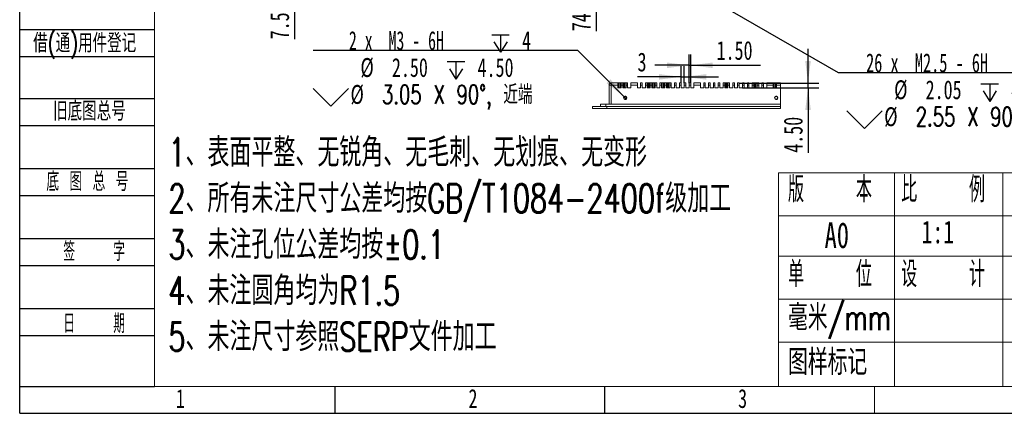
# Model space of a CAD drawing. Header units: millimetres. Extents: x 0 to 658, y -2 to 210.
# Tile 1 of 12: x 0 to 183, y 0 to 73. Entities that reach past the tile are written whole.
import ezdxf

# ---------------------------------------------------------------- set-up
doc = ezdxf.new("R2010")
doc.units = ezdxf.units.MM
doc.layers.add('图框', color=7, linetype='Continuous')
doc.styles.add('SLDTEXTSTYLE0', font='TXT', dxfattribs={"width": 0.7})
doc.styles.add('SLDTEXTSTYLE1', font='TXT', dxfattribs={"width": 0.7, "bigfont": 'bigfont'})
doc.styles.add('SLDTEXTSTYLE2', font='TXT', dxfattribs={"width": 0.614286, "bigfont": 'bigfont'})
doc.styles.add('SLDTEXTSTYLE3', font='TXT', dxfattribs={"width": 0.566667, "bigfont": 'bigfont'})
doc.styles.add('SLDTEXTSTYLE4', font='TXT', dxfattribs={"width": 0.633333})
doc.styles.add('SLDTEXTSTYLE5', font='TXT', dxfattribs={"width": 0.616667})
doc.dimstyles.new('SLDDIMSTYLE0', dxfattribs={"dimtxt": 3.5, "dimasz": 4.08, "dimexe": 0, "dimexo": 0.0625, "dimgap": 0.875, "dimtad": 2, "dimlfac": 5, "dimrnd": 1e-09, "dimzin": 12, "dimdsep": 46, "dimtxsty": 'SLDTEXTSTYLE0', "dimsah": 1, "dimcen": 0.09, "dimadec": 0, "dimazin": 3, "dimtfac": 1, "dimtofl": 0, "dimtmove": 0, "dimatfit": 3, "dimfxl": 0, "dimfrac": 2, "dimtolj": 1, "dimtzin": 12, "dimarcsym": 0})
doc.dimstyles.new('SLDDIMSTYLE1', dxfattribs={"dimtxt": 3.5, "dimasz": 4.08, "dimexe": 0, "dimexo": 0.0625, "dimgap": 0.875, "dimtad": 0, "dimtih": 1, "dimtoh": 1, "dimdec": 6, "dimlfac": 5, "dimrnd": 1e-09, "dimzin": 12, "dimdsep": 46, "dimtxsty": 'SLDTEXTSTYLE0', "dimblk1": 'NONE', "dimsah": 1, "dimcen": 0, "dimadec": 0, "dimazin": 3, "dimtfac": 1, "dimtmove": 0, "dimatfit": 3, "dimldrblk": 'NONE', "dimfxl": 0, "dimfrac": 2, "dimtolj": 1, "dimtzin": 12, "dimarcsym": 0})
doc.dimstyles.new('SLDDIMSTYLE2', dxfattribs={"dimtxt": 3.5, "dimasz": 4.08, "dimexe": 0, "dimexo": 0.0625, "dimgap": 0.875, "dimtad": 2, "dimlfac": 5, "dimrnd": 1e-09, "dimzin": 12, "dimdsep": 46, "dimtxsty": 'SLDTEXTSTYLE0', "dimsah": 1, "dimcen": 0.09, "dimadec": 0, "dimazin": 3, "dimtfac": 1, "dimtmove": 0, "dimatfit": 0, "dimfxl": 0, "dimfrac": 2, "dimtolj": 1, "dimtzin": 12, "dimarcsym": 0})
doc.dimstyles.new('SLDDIMSTYLE4', dxfattribs={"dimtxt": 3.5, "dimasz": 4.08, "dimexe": 0, "dimexo": 0.0625, "dimgap": 0.875, "dimtad": 2, "dimlfac": 5, "dimrnd": 1e-09, "dimzin": 4, "dimdsep": 46, "dimtxsty": 'SLDTEXTSTYLE0', "dimsah": 1, "dimcen": 0.09, "dimadec": 0, "dimazin": 1, "dimtfac": 1, "dimtmove": 0, "dimatfit": 0, "dimfxl": 0, "dimfrac": 2, "dimtolj": 1, "dimtzin": 12, "dimarcsym": 0})

# ---------------------------------------------------------------- blocks, each defined once
blk = doc.blocks.new('SW_NOTE_1')
at = {"layer": '图框', "color": 0, "attachment_point": 1, "style": 'SLDTEXTSTYLE1'}
for s, insert, char_height in [('1\\M+18141\\M+1955C\\M+196CA\\M+195BD\\M+190AE\\M+18141\\M+19DD9锐\\M+18A70\\M+18141\\M+19DD9\\M+196D1\\M+18E68\\M+18141\\M+19DD9划\\M+18DAD\\M+18141\\M+19DD9变\\M+18C60', (0, 6.82), 5.29167), ('2\\M+18141\\M+18F8A\\M+1974C\\M+196A2\\M+1928D\\M+18EDA\\M+190A1\\M+18CF6\\M+18DB7\\M+18BCF\\M+188C2GB/T1084-2400f级\\M+189C1\\M+18D48', (0, -1.73), 5.29167), ('3\\M+18141\\M+196A2\\M+1928D\\M+18D45\\M+188CA\\M+18CF6\\M+18DB7\\M+18BCF\\M+188C2\\M+1817D0.1', (0, -10.29), 5.2917), ('4\\M+18141\\M+196A2\\M+1928D圆\\M+18A70\\M+18BCF为R1.5', (0, -18.85), 5.2917), ('5\\M+18141\\M+196A2\\M+1928D\\M+18EDA\\M+190A1\\M+18E51\\M+18FC6SERP\\M+195B6\\M+18C8F\\M+189C1\\M+18D48', (0, -27.4), 5.2917)]:
    blk.add_mtext(s, dxfattribs=dict(at, insert=insert, char_height=char_height))
blk = doc.blocks.new('SW_SYMBOL_HOLE_DEPTH')
at = {"layer": '图框', "color": 0}
for p, q in [((0, 875), (800, 875)), ((100, 555), (400, 75)), ((400, 875), (400, 75)), ((700, 555), (400, 75))]:
    blk.add_line(p, q, dxfattribs=at)
blk = doc.blocks.new('SW_SYMBOL_HOLE_SINK')
at = {"layer": '图框', "color": 0}
for p, q in [((0, 875), (800, 75)), ((800, 75), (1600, 875))]:
    blk.add_line(p, q, dxfattribs=at)
blk = doc.blocks.new('_D_1')
at = {"layer": '图框'}
for p, q in [((113.96, 85.09), (114.4, 84.83)), ((114.4, 84.83), (151.79, 63.23)), ((151.79, 63.23), (200.84, 63.23))]:
    blk.add_line(p, q, dxfattribs=at)
blk.add_solid([(114.4, 84.83), (117.68, 82.35), (118.19, 83.23)], dxfattribs=at)
at = {"layer": '图框', "xscale": 0.004072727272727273, "yscale": 0.004072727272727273, "zscale": 0.004072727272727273}
for name, p in [('SW_SYMBOL_HOLE_DEPTH', (189.53, 62.59)), ('SW_SYMBOL_HOLE_DEPTH', (178.23, 57.59)), ('SW_SYMBOL_HOLE_SINK', (153.38, 52.59))]:
    blk.add_blockref(name, p, dxfattribs=at)
at = {"layer": '图框', "char_height": 3.5, "attachment_point": 1}
for s, insert, style in [('26 x  M2.5 - 6H', (156.94, 66.81), 'SLDTEXTSTYLE4'), ('5', (195.17, 66.81), 'SLDTEXTSTYLE0'), ('%%c', (162.14, 61.81), 'SLDTEXTSTYLE0'), ('2.05', (167.98, 61.81), 'SLDTEXTSTYLE0'), ('4.50', (183.86, 61.81), 'SLDTEXTSTYLE0'), ('%%c', (160.3, 56.81), 'SLDTEXTSTYLE0'), ('2.55 X 90\\M+1818B, \\M+18BDF\\M+1925B', (166.14, 56.81), 'SLDTEXTSTYLE1')]:
    blk.add_mtext(s, dxfattribs=dict(at, insert=insert, style=style))
blk = doc.blocks.new('_NONE')
blk = doc.blocks.new('_D_2')
at = {"layer": '图框'}
for p, q in [((117.27, 105.11), (117.63, 104.91)), ((117.63, 104.91), (148.12, 87.29)), ((148.12, 87.29), (197.16, 87.29))]:
    blk.add_line(p, q, dxfattribs=at)
blk.add_solid([(117.63, 104.91), (120.91, 102.43), (121.42, 103.31)], dxfattribs=at)
at = {"layer": '图框', "xscale": 0.004072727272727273, "yscale": 0.004072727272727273, "zscale": 0.004072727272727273}
for name, p in [('SW_SYMBOL_HOLE_DEPTH', (182.8, 86.65)), ('SW_SYMBOL_HOLE_DEPTH', (174.55, 81.65)), ('SW_SYMBOL_HOLE_SINK', (149.71, 76.65))]:
    blk.add_blockref(name, p, dxfattribs=at)
at = {"layer": '图框', "char_height": 3.5, "attachment_point": 1}
for s, insert, style in [('8 x  M2 - 6H', (156.33, 90.87), 'SLDTEXTSTYLE5'), ('4', (188.44, 90.87), 'SLDTEXTSTYLE0'), ('%%c', (158.46, 85.87), 'SLDTEXTSTYLE0'), ('1.60', (164.3, 85.87), 'SLDTEXTSTYLE0'), ('4.50', (180.19, 85.87), 'SLDTEXTSTYLE0'), ('%%c', (156.63, 80.87), 'SLDTEXTSTYLE0'), ('2.05 X 90\\M+1818B, \\M+18BDF\\M+1925B', (162.47, 80.87), 'SLDTEXTSTYLE1')]:
    blk.add_mtext(s, dxfattribs=dict(at, insert=insert, style=style))
blk = doc.blocks.new('_D_4')
at = {"layer": '图框'}
for p, q in [((114.18, 99.76), (104.9, 99.76)), ((106.9, 99.76), (106.9, 84.96)), ((114.18, 84.96), (104.9, 84.96)), ((106.9, 84.96), (106.9, 70.93))]:
    blk.add_line(p, q, dxfattribs=at)
for points in [[(106.9, 99.76), (106.39, 95.68), (107.41, 95.68)], [(106.9, 84.96), (107.41, 89.04), (106.39, 89.04)]]:
    blk.add_solid(points, dxfattribs=at)
at = {"layer": '图框', "insert": (102.39, 70.93), "char_height": 3.5, "attachment_point": 1, "rotation": 90, "style": 'SLDTEXTSTYLE0'}
blk.add_mtext('74', dxfattribs=at)
blk = doc.blocks.new('_D_28')
at = {"layer": '图框'}
for p, q in [((50.95, 85.16), (50.95, 91.51)), ((38.77, 85.16), (52.95, 85.16)), ((50.95, 85.16), (50.95, 83.66)), ((38.87, 83.66), (52.95, 83.66)), ((50.95, 83.66), (50.95, 69.42))]:
    blk.add_line(p, q, dxfattribs=at)
for points in [[(50.95, 85.16), (51.46, 89.24), (50.44, 89.24)], [(50.95, 83.66), (50.44, 79.58), (51.46, 79.58)]]:
    blk.add_solid(points, dxfattribs=at)
at = {"layer": '图框', "insert": (46.44, 69.42), "char_height": 3.5, "attachment_point": 1, "rotation": 90, "style": 'SLDTEXTSTYLE0'}
blk.add_mtext('7.50', dxfattribs=at)
blk = doc.blocks.new('_D_34')
at = {"layer": '图框'}
for p, q in [((103.46, 67.35), (54.42, 67.35)), ((112.07, 58.77), (103.46, 67.35)), ((112.5, 58.34), (112.07, 58.77))]:
    blk.add_line(p, q, dxfattribs=at)
blk.add_solid([(112.07, 58.77), (109.54, 62.01), (108.82, 61.29)], dxfattribs=at)
at = {"layer": '图框', "xscale": 0.004072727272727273, "yscale": 0.004072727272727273, "zscale": 0.004072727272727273}
for name, p in [('SW_SYMBOL_HOLE_DEPTH', (87.52, 66.71)), ('SW_SYMBOL_HOLE_DEPTH', (79.27, 61.71)), ('SW_SYMBOL_HOLE_SINK', (54.42, 56.71))]:
    blk.add_blockref(name, p, dxfattribs=at)
at = {"layer": '图框', "char_height": 3.5, "attachment_point": 1}
for s, insert, style in [('2 x  M3 - 6H', (61.04, 70.94), 'SLDTEXTSTYLE5'), ('4', (93.15, 70.94), 'SLDTEXTSTYLE0'), ('%%c', (63.18, 65.94), 'SLDTEXTSTYLE0'), ('2.50', (69.02, 65.94), 'SLDTEXTSTYLE0'), ('4.50', (84.9, 65.94), 'SLDTEXTSTYLE0'), ('%%c', (61.34, 60.94), 'SLDTEXTSTYLE0'), ('3.05 X 90\\M+1818B, \\M+18BDF\\M+1925B', (67.18, 60.94), 'SLDTEXTSTYLE1')]:
    blk.add_mtext(s, dxfattribs=dict(at, insert=insert, style=style))
blk = doc.blocks.new('_D_35')
at = {"layer": '图框'}
for p, q in [((146.17, 61.31), (146.17, 67.66)), ((133.42, 61.31), (148.17, 61.31)), ((134.02, 60.41), (148.17, 60.41)), ((146.17, 60.41), (146.17, 61.31)), ((146.17, 60.41), (146.17, 48.37))]:
    blk.add_line(p, q, dxfattribs=at)
for points in [[(146.17, 61.31), (146.68, 65.39), (145.66, 65.39)], [(146.17, 60.41), (145.66, 56.33), (146.68, 56.33)]]:
    blk.add_solid(points, dxfattribs=at)
at = {"layer": '图框', "insert": (141.66, 48.37), "char_height": 3.5, "attachment_point": 1, "rotation": 90, "style": 'SLDTEXTSTYLE0'}
blk.add_mtext('4.50', dxfattribs=at)
blk = doc.blocks.new('_D_36')
at = {"layer": '图框'}
for p, q in [((122.62, 61.31), (122.62, 64.45)), ((123.22, 61.31), (123.22, 64.45)), ((122.62, 62.45), (114.56, 62.45)), ((122.62, 62.45), (123.22, 62.45)), ((123.22, 62.45), (129.57, 62.45))]:
    blk.add_line(p, q, dxfattribs=at)
for points in [[(122.62, 62.45), (118.54, 62.96), (118.54, 61.94)], [(123.22, 62.45), (127.3, 61.94), (127.3, 62.96)]]:
    blk.add_solid(points, dxfattribs=at)
at = {"layer": '图框', "insert": (114.56, 66.96), "char_height": 3.5, "attachment_point": 1, "style": 'SLDTEXTSTYLE0'}
blk.add_mtext('3', dxfattribs=at)
blk = doc.blocks.new('_D_37')
at = {"layer": '图框'}
for p, q in [((124.12, 61.31), (124.12, 66.6)), ((124.42, 61.31), (124.42, 66.6)), ((124.12, 64.6), (117.77, 64.6)), ((124.12, 64.6), (124.42, 64.6)), ((124.42, 64.6), (137.37, 64.6))]:
    blk.add_line(p, q, dxfattribs=at)
for points in [[(124.12, 64.6), (120.04, 65.11), (120.04, 64.09)], [(124.42, 64.6), (128.5, 64.09), (128.5, 65.11)]]:
    blk.add_solid(points, dxfattribs=at)
at = {"layer": '图框', "insert": (129.22, 69.11), "char_height": 3.5, "attachment_point": 1, "style": 'SLDTEXTSTYLE0'}
blk.add_mtext('1.50', dxfattribs=at)

msp = doc.modelspace()

# ---------------------------------------------------------------- linework, layer by layer
at = {"color": 7, "linetype": 'Continuous', "lineweight": 15}
for p, q in [((109.28203693, 60.91385293), (109.68203625, 60.91385293)), ((109.28203693, 57.35385297), (109.28203693, 60.91385293)), ((109.68203625, 61.313853), (109.68203625, 60.91385293)), ((109.68203625, 61.313853), (110.92203638, 61.313853)), ((110.92203638, 60.91385293), (109.68203625, 60.91385293)), ((109.68203625, 60.91385293), (109.68203625, 57.35385297)), ((110.92203638, 61.313853), (110.92203638, 60.91385293)), ((110.92203638, 61.313853), (111.12203679, 61.313853)), ((110.92203638, 60.41385304), (110.92203638, 60.91385293)), ((110.92203638, 60.41385304), (111.52203611, 60.41385304)), ((111.12203679, 61.313853), (111.12203679, 60.41385304)), ((111.32203719, 61.313853), (111.12203679, 61.313853)), ((111.32203719, 60.41385304), (111.32203719, 61.313853)), ((111.32203719, 61.313853), (111.52203611, 61.313853)), ((111.52203611, 61.313853), (111.52203611, 60.91385293)), ((111.52203611, 61.313853), (111.82203672, 61.313853)), ((111.82203672, 60.91385293), (111.52203611, 60.91385293)), ((111.52203611, 60.41385304), (111.52203611, 60.91385293)), ((111.82203672, 61.313853), (111.82203672, 60.91385293)), ((111.82203672, 61.313853), (112.02203712, 61.313853)), ((111.82203672, 60.41385304), (111.82203672, 60.91385293)), ((111.82203672, 60.41385304), (112.42203644, 60.41385304)), ((112.02203712, 61.313853), (112.02203712, 60.41385304)), ((112.22203604, 61.313853), (112.02203712, 61.313853)), ((112.22203604, 60.41385304), (112.22203604, 61.313853)), ((112.22203604, 61.313853), (112.42203644, 61.313853)), ((112.42203644, 61.313853), (112.72203705, 61.313853)), ((112.42203644, 61.313853), (112.42203644, 60.91385293)), ((112.72203705, 60.91385293), (112.42203644, 60.91385293)), ((112.42203644, 60.41385304), (112.42203644, 60.91385293)), ((112.72203705, 61.313853), (112.72203705, 60.91385293)), ((112.72203705, 60.41385304), (112.72203705, 60.91385293)), ((112.72203705, 60.41385304), (113.32203678, 60.41385304)), ((113.32203678, 61.313853), (114.52203623, 61.313853)), ((113.32203678, 61.313853), (113.32203678, 60.91385293)), ((114.52203623, 60.91385293), (113.32203678, 60.91385293)), ((113.32203678, 60.41385304), (113.32203678, 60.91385293)), ((114.52203623, 61.313853), (114.52203623, 60.91385293)), ((114.52203623, 60.41385304), (114.52203623, 60.91385293)), ((114.52203623, 60.41385304), (115.12203595, 60.41385304)), ((115.12203595, 61.313853), (115.12203595, 60.91385293)), ((115.12203595, 61.313853), (115.42203656, 61.313853)), ((115.42203656, 60.91385293), (115.12203595, 60.91385293)), ((115.12203595, 60.41385304), (115.12203595, 60.91385293)), ((115.42203656, 61.313853), (115.42203656, 60.91385293)), ((115.42203656, 60.41385304), (115.42203656, 60.91385293)), ((115.42203656, 60.41385304), (116.02203629, 60.41385304)), ((116.02203629, 61.313853), (116.3220369, 61.313853)), ((116.02203629, 61.313853), (116.02203629, 60.91385293)), ((116.3220369, 60.91385293), (116.02203629, 60.91385293)), ((116.02203629, 60.41385304), (116.02203629, 60.91385293)), ((116.3220369, 61.313853), (116.3220369, 60.91385293)), ((116.3220369, 61.313853), (116.52203581, 61.313853)), ((116.3220369, 60.41385304), (116.3220369, 60.91385293)), ((116.3220369, 60.41385304), (116.92203662, 60.41385304)), ((116.52203581, 61.313853), (116.52203581, 60.41385304)), ((116.72203622, 61.313853), (116.52203581, 61.313853)), ((116.72203622, 60.41385304), (116.72203622, 61.313853)), ((116.72203622, 61.313853), (116.92203662, 61.313853)), ((116.92203662, 61.313853), (117.22203574, 61.313853)), ((116.92203662, 61.313853), (116.92203662, 60.91385293)), ((117.22203574, 60.91385293), (116.92203662, 60.91385293)), ((116.92203662, 60.41385304), (116.92203662, 60.91385293)), ((117.22203574, 61.313853), (117.22203574, 60.91385293)), ((117.22203574, 61.313853), (117.42203614, 61.313853)), ((117.22203574, 60.41385304), (117.22203574, 60.91385293)), ((117.22203574, 60.41385304), (117.82203621, 60.41385304)), ((117.42203614, 61.313853), (117.42203614, 60.41385304)), ((117.62203655, 61.313853), (117.42203614, 61.313853)), ((117.62203655, 60.41385304), (117.62203655, 61.313853)), ((117.62203655, 61.313853), (117.82203621, 61.313853)), ((117.82203621, 61.313853), (118.12203682, 61.313853)), ((117.82203621, 61.313853), (117.82203621, 60.91385293)), ((118.12203682, 60.91385293), (117.82203621, 60.91385293)), ((117.82203621, 60.41385304), (117.82203621, 60.91385293)), ((118.12203682, 61.313853), (118.12203682, 60.91385293)), ((118.12203682, 60.41385304), (118.12203682, 60.91385293)), ((118.12203682, 60.41385304), (118.72203654, 60.41385304)), ((118.72203654, 61.313853), (119.02203641, 61.313853)), ((118.72203654, 61.313853), (118.72203654, 60.91385293)), ((119.02203641, 60.91385293), (118.72203654, 60.91385293)), ((118.72203654, 60.41385304), (118.72203654, 60.91385293)), ((119.02203641, 61.313853), (119.02203641, 60.91385293)), ((119.02203641, 61.313853), (119.22203681, 61.313853)), ((119.02203641, 60.41385304), (119.02203641, 60.91385293)), ((119.02203641, 60.41385304), (119.62203613, 60.41385304)), ((119.22203681, 61.313853), (119.22203681, 60.41385304)), ((119.42203647, 61.313853), (119.22203681, 61.313853)), ((119.42203647, 60.41385304), (119.42203647, 61.313853)), ((119.42203647, 61.313853), (119.62203613, 61.313853)), ((119.62203613, 61.313853), (119.92203674, 61.313853)), ((119.62203613, 61.313853), (119.62203613, 60.91385293)), ((119.92203674, 60.91385293), (119.62203613, 60.91385293)), ((119.62203613, 60.41385304), (119.62203613, 60.91385293)), ((119.92203674, 61.313853), (119.92203674, 60.91385293)), ((119.92203674, 61.313853), (120.1220364, 61.313853)), ((119.92203674, 60.41385304), (119.92203674, 60.91385293)), ((119.92203674, 60.41385304), (120.52203647, 60.41385304)), ((120.1220364, 61.313853), (120.1220364, 60.41385304)), ((120.32203681, 61.313853), (120.1220364, 61.313853)), ((120.32203681, 60.41385304), (120.32203681, 61.313853)), ((120.32203681, 61.313853), (120.52203647, 61.313853)), ((120.52203647, 61.313853), (120.82203633, 61.313853)), ((120.52203647, 61.313853), (120.52203647, 60.91385293)), ((120.52203647, 60.41385304), (120.52203647, 60.91385293)), ((120.82203633, 60.91385293), (120.52203647, 60.91385293)), ((120.82203633, 61.313853), (120.82203633, 60.91385293)), ((120.82203633, 60.41385304), (120.82203633, 60.91385293)), ((120.82203633, 60.41385304), (121.4220368, 60.41385304)), ((121.4220368, 61.313853), (121.4220368, 60.91385293)), ((121.4220368, 61.313853), (121.72203666, 61.313853)), ((121.4220368, 60.41385304), (121.4220368, 60.91385293)), ((121.72203666, 60.91385293), (121.4220368, 60.91385293)), ((121.72203666, 61.313853), (121.72203666, 60.91385293)), ((121.72203666, 60.41385304), (121.72203666, 60.91385293)), ((121.72203666, 60.41385304), (122.32203639, 60.41385304)), ((122.32203639, 61.313853), (122.62203625, 61.313853)), ((122.32203639, 61.313853), (122.32203639, 60.91385293)), ((122.32203639, 60.41385304), (122.32203639, 60.91385293)), ((122.62203625, 60.91385293), (122.32203639, 60.91385293)), ((122.62203625, 61.313853), (122.62203625, 60.91385293)), ((122.62203625, 60.41385304), (122.62203625, 60.91385293)), ((122.62203625, 60.41385304), (123.22203672, 60.41385304)), ((123.22203672, 61.313853), (123.52203659, 61.313853)), ((123.22203672, 61.313853), (123.22203672, 60.91385293)), ((123.22203672, 60.41385304), (123.22203672, 60.91385293)), ((123.52203659, 60.91385293), (123.22203672, 60.91385293)), ((123.52203659, 61.313853), (123.52203659, 60.91385293)), ((123.52203659, 60.41385304), (123.52203659, 60.91385293)), ((123.52203659, 60.41385304), (124.12203631, 60.41385304)), ((124.12203631, 61.313853), (124.42203655, 61.313853)), ((124.12203631, 61.313853), (124.12203631, 60.91385293)), ((124.12203631, 60.41385304), (124.12203631, 60.91385293)), ((124.42203655, 60.91385293), (124.12203631, 60.91385293)), ((124.42203655, 61.313853), (124.42203655, 60.91385293)), ((124.42203655, 60.41385304), (124.42203655, 60.91385293)), ((124.42203655, 60.41385304), (125.02203665, 60.41385304)), ((125.02203665, 61.313853), (126.22203647, 61.313853)), ((125.02203665, 61.313853), (125.02203665, 60.91385293)), ((125.02203665, 60.41385304), (125.02203665, 60.91385293)), ((126.22203647, 60.91385293), (125.02203665, 60.91385293)), ((126.22203647, 61.313853), (126.22203647, 60.91385293)), ((126.22203647, 60.41385304), (126.22203647, 60.91385293)), ((126.22203647, 60.41385304), (126.82203657, 60.41385304)), ((126.82203657, 61.313853), (127.12203643, 61.313853)), ((126.82203657, 61.313853), (126.82203657, 60.91385293)), ((126.82203657, 60.41385304), (126.82203657, 60.91385293)), ((127.12203643, 60.91385293), (126.82203657, 60.91385293)), ((127.12203643, 61.313853), (127.12203643, 60.91385293)), ((127.12203643, 60.41385304), (127.12203643, 60.91385293)), ((127.12203643, 60.41385304), (127.72203653, 60.41385304)), ((127.72203653, 61.313853), (127.72203653, 60.91385293)), ((127.72203653, 61.313853), (128.02203639, 61.313853)), ((127.72203653, 60.41385304), (127.72203653, 60.91385293)), ((128.02203639, 60.91385293), (127.72203653, 60.91385293)), ((128.02203639, 61.313853), (128.02203639, 60.91385293)), ((128.02203639, 60.41385304), (128.02203639, 60.91385293)), ((128.02203639, 60.41385304), (128.62203649, 60.41385304)), ((128.62203649, 61.313853), (128.92203645, 61.313853)), ((128.62203649, 61.313853), (128.62203649, 60.91385293)), ((128.62203649, 60.41385304), (128.62203649, 60.91385293)), ((128.92203645, 60.91385293), (128.62203649, 60.91385293)), ((128.92203645, 61.313853), (128.92203645, 60.91385293)), ((128.92203645, 60.41385304), (128.92203645, 60.91385293)), ((128.92203645, 60.41385304), (129.52203645, 60.41385304)), ((129.52203645, 61.313853), (129.82203645, 61.313853)), ((129.52203645, 61.313853), (129.52203645, 60.91385293)), ((129.52203645, 60.41385304), (129.52203645, 60.91385293)), ((129.82203645, 60.91385293), (129.52203645, 60.91385293)), ((129.82203645, 61.313853), (129.82203645, 60.91385293)), ((129.82203645, 60.41385304), (129.82203645, 60.91385293)), ((129.82203645, 60.41385304), (130.42203646, 60.41385304)), ((130.42203646, 61.313853), (130.72203646, 61.313853)), ((130.42203646, 61.313853), (130.42203646, 60.91385293)), ((130.42203646, 60.41385304), (130.42203646, 60.91385293)), ((130.72203646, 60.91385293), (130.42203646, 60.91385293)), ((130.72203646, 61.313853), (130.72203646, 60.91385293)), ((130.72203646, 61.313853), (130.92203649, 61.313853)), ((130.72203646, 60.41385304), (130.72203646, 60.91385293)), ((130.72203646, 60.41385304), (131.32203647, 60.41385304)), ((130.92203649, 61.313853), (130.92203649, 60.41385304)), ((131.12203643, 61.313853), (130.92203649, 61.313853)), ((131.12203643, 60.41385304), (131.12203643, 61.313853)), ((131.12203643, 61.313853), (131.32203647, 61.313853)), ((131.32203647, 61.313853), (131.32203647, 60.91385293)), ((131.32203647, 61.313853), (131.62203642, 61.313853)), ((131.32203647, 60.41385304), (131.32203647, 60.91385293)), ((131.62203642, 60.91385293), (131.32203647, 60.91385293)), ((131.62203642, 61.313853), (131.62203642, 60.91385293)), ((131.62203642, 60.41385304), (131.62203642, 60.91385293)), ((131.62203642, 60.41385304), (132.22203652, 60.41385304)), ((132.22203652, 61.313853), (132.52203638, 61.313853)), ((132.22203652, 61.313853), (132.22203652, 60.91385293)), ((132.22203652, 60.41385304), (132.22203652, 60.91385293)), ((132.52203638, 60.91385293), (132.22203652, 60.91385293)), ((132.52203638, 61.313853), (132.52203638, 60.91385293)), ((132.52203638, 60.41385304), (132.52203638, 60.91385293)), ((132.52203638, 60.41385304), (133.12203648, 60.41385304)), ((133.12203648, 61.313853), (133.42203653, 61.313853)), ((133.12203648, 61.313853), (133.12203648, 60.91385293)), ((133.12203648, 60.41385304), (133.12203648, 60.91385293)), ((133.42203653, 60.91385293), (133.12203648, 60.91385293)), ((133.42203653, 61.313853), (133.42203653, 60.91385293)), ((133.42203653, 60.41385304), (133.42203653, 60.91385293)), ((133.42203653, 60.41385304), (134.02203663, 60.41385304)), ((134.02203663, 61.313853), (134.32203649, 61.313853)), ((134.02203663, 61.313853), (134.02203663, 60.91385293)), ((134.02203663, 60.41385304), (134.02203663, 60.91385293)), ((134.32203649, 60.91385293), (134.02203663, 60.91385293)), ((134.32203649, 61.313853), (134.32203649, 60.91385293)), ((134.32203649, 60.41385304), (134.32203649, 60.91385293)), ((134.32203649, 60.41385304), (134.92203659, 60.41385304)), ((134.92203659, 61.313853), (135.22203645, 61.313853)), ((134.92203659, 61.313853), (134.92203659, 60.91385293)), ((134.92203659, 60.41385304), (134.92203659, 60.91385293)), ((135.22203645, 60.91385293), (134.92203659, 60.91385293)), ((135.22203645, 61.313853), (135.22203645, 60.91385293)), ((135.22203645, 60.41385304), (135.22203645, 60.91385293)), ((135.22203645, 60.41385304), (135.82203655, 60.41385304)), ((135.82203655, 61.313853), (136.12203642, 61.313853)), ((135.82203655, 61.313853), (135.82203655, 60.91385293)), ((135.82203655, 60.41385304), (135.82203655, 60.91385293)), ((136.12203642, 60.91385293), (135.82203655, 60.91385293)), ((136.12203642, 61.313853), (136.12203642, 60.91385293)), ((136.12203642, 61.313853), (136.32203645, 61.313853)), ((136.12203642, 60.41385304), (136.12203642, 60.91385293)), ((136.12203642, 60.41385304), (136.72203651, 60.41385304)), ((136.32203645, 61.313853), (136.32203645, 60.41385304)), ((136.32203645, 61.313853), (136.52203611, 61.313853)), ((136.52203611, 60.41385304), (136.52203611, 61.313853)), ((136.52203611, 61.313853), (136.72203651, 61.313853)), ((136.72203651, 61.313853), (137.02203638, 61.313853)), ((136.72203651, 61.313853), (136.72203651, 60.91385293)), ((136.72203651, 60.41385304), (136.72203651, 60.91385293)), ((137.02203638, 60.91385293), (136.72203651, 60.91385293)), ((137.02203638, 61.313853), (137.02203638, 60.91385293)), ((137.02203638, 60.41385304), (137.02203638, 60.91385293)), ((137.02203638, 60.41385304), (137.6220361, 60.41385304)), ((137.6220361, 61.313853), (137.6220361, 60.91385293)), ((137.6220361, 61.313853), (137.92203671, 61.313853)), ((137.6220361, 60.41385304), (137.6220361, 60.91385293)), ((137.92203671, 60.91385293), (137.6220361, 60.91385293)), ((137.92203671, 61.313853), (137.92203671, 60.91385293)), ((137.92203671, 60.41385304), (137.92203671, 60.91385293)), ((137.92203671, 60.41385304), (138.52203644, 60.41385304)), ((138.52203644, 61.313853), (139.72203663, 61.313853)), ((138.52203644, 60.91385293), (138.52203644, 61.313853)), ((138.52203644, 60.91385293), (138.52203644, 60.41385304)), ((139.72203663, 60.91385293), (138.52203644, 60.91385293)), ((139.72203663, 61.313853), (139.72203663, 60.91385293)), ((139.72203663, 61.313853), (139.92203629, 61.313853)), ((139.72203663, 60.41385304), (139.72203663, 60.91385293)), ((139.72203663, 60.41385304), (140.32203636, 60.41385304)), ((139.92203629, 61.313853), (139.92203629, 60.41385304)), ((139.92203629, 61.313853), (140.1220367, 61.313853)), ((140.1220367, 60.41385304), (140.1220367, 61.313853)), ((140.1220367, 61.313853), (140.32203636, 61.313853)), ((140.32203636, 61.313853), (141.08203656, 61.313853)), ((140.32203636, 61.313853), (140.32203636, 60.91385293)), ((140.32203636, 60.41385304), (140.32203636, 60.91385293)), ((141.08203656, 60.91385293), (140.32203636, 60.91385293)), ((141.08203656, 61.313853), (141.08203656, 60.91385293)), ((141.08203656, 60.91385293), (141.08203656, 57.35385297)), ((106.18203661, 56.95385295), (106.18203661, 56.55385293)), ((106.18203661, 56.95385295), (108.88203612, 56.95385295)), ((107.68203667, 56.95385295), (107.68203667, 57.35385297)), ((107.68203667, 57.35385297), (108.68203572, 57.35385297)), ((108.68203572, 57.35385297), (108.68203572, 56.95385295)), ((108.68203572, 57.35385297), (141.08203656, 57.35385297)), ((108.88203612, 56.95385295), (108.88203612, 56.55385293)), ((108.88203612, 56.95385295), (141.08203656, 56.95385295)), ((141.08203656, 57.35385297), (141.08203656, 56.95385295)), ((141.08203656, 56.95385295), (141.08203656, 56.55385293)), ((106.18203661, 56.55385293), (108.88203612, 56.55385293)), ((108.88203612, 56.55385293), (141.08203656, 56.55385293))]:
    msp.add_line(p, q, dxfattribs=at)
for centre, radius in [((112.28203646, 58.55385295), 0.305), ((112.28203646, 58.55385295), 0.25), ((140.28203646, 58.55385295), 0.305), ((140.28203646, 58.55385295), 0.25)]:
    msp.add_circle(centre, radius, dxfattribs=at)
msp.add_arc((109.68203646, 60.91385295), 0.4, 90, 180, dxfattribs=at)
at = {"color": 7, "linetype": 'Continuous', "lineweight": 0}
for centre in [(112.28203646, 58.55385295), (140.28203646, 58.55385295)]:
    msp.add_arc(centre, 0.3, 255, 195, dxfattribs=at)
at = {"layer": '图框'}
for p, q in [((0, 0), (0, 210)), ((0, 71.22062154), (25, 71.22062154)), ((0, 66.22062154), (25, 66.22062154)), ((0, 58.43002782), (25, 58.43002782)), ((0, 53.43002782), (25, 53.43002782)), ((0, 45.43002782), (25, 45.43002782)), ((0, 40.43002782), (25, 40.43002782)), ((0, 32.43002782), (25, 32.43002782)), ((0, 27.43002782), (25, 27.43002782)), ((0, 19.43002782), (25, 19.43002782)), ((0, 14.43002782), (25, 14.43002782)), ((0, 5), (25, 5)), ((58.5, 0), (58.5, 5)), ((108.5, 0), (108.5, 5)), ((0, 0), (297, 0))]:
    msp.add_line(p, q, dxfattribs=at)
at = {"layer": '图框', "linetype": 'Continuous', "lineweight": 15}
msp.add_line((25, 5), (25, 205), dxfattribs=at)
at = {"layer": '图框', "lineweight": 15}
for p, q in [((140.68545734, 44.63758968), (140.68545734, 5)), ((140.68545734, 44.63758968), (292, 44.63758968)), ((162.21343352, 44.63758968), (162.21343352, 5)), ((182.31678204, 44.63758968), (182.31678204, 5)), ((140.68545734, 36.63896119), (292, 36.63896119)), ((140.68545734, 29.16198238), (292, 29.16198238)), ((140.68545734, 21.16335389), (292, 21.16335389)), ((140.68545734, 13.20723621), (292, 13.20723621)), ((25, 5), (292, 5)), ((158.5, 0), (158.5, 5))]:
    msp.add_line(p, q, dxfattribs=at)

# ---------------------------------------------------------------- block references
at = {"layer": '图框'}
msp.add_blockref('SW_NOTE_1', (27.57201433, 44.26723091), dxfattribs=at)

# ---------------------------------------------------------------- texts
for s, insert, char_height, attachment_point, style in [('\\M+18ED8(\\M+192CA)\\M+19770\\M+18C8F\\M+1936F记', (2.49613555, 70.47254941), 3.5, 1, 'SLDTEXTSTYLE1'), ('\\M+18B8C\\M+192EA图总\\M+18D86', (6.19405335, 57.82384813), 3.5, 1, 'SLDTEXTSTYLE1'), ('\\M+192EA 图 总 \\M+18D86', (4.9471782, 44.76550045), 3.5, 1, 'SLDTEXTSTYLE2'), ('\\M+194C5    \\M+1967B', (142.45787147, 43.93812879), 4.7625, 1, 'SLDTEXTSTYLE3'), ('\\M+194E4    \\M+197E1', (163.44076161, 43.93812879), 4.7625, 1, 'SLDTEXTSTYLE3'), ('A0', (149.23863688, 35.44927147), 4.7625, 1, 'SLDTEXTSTYLE0'), ('1:1', (167.21301229, 35.78320854), 4.233333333, 1, 'SLDTEXTSTYLE0'), ('签    \\M+18E9A', (13.80974012, 31.76352465), 3.5, 2, 'SLDTEXTSTYLE3'), ('单    \\M+188CA', (142.4666911, 28.20849248), 4.7625, 1, 'SLDTEXTSTYLE3'), ('设    计', (163.44076161, 28.20849248), 4.7625, 1, 'SLDTEXTSTYLE3'), ('\\M+19F7C\\M+195C4/mm', (142.4666911, 20.18829709), 4.7625, 1, 'SLDTEXTSTYLE1'), ('\\M+193FA    \\M+18AFA', (13.80974012, 18.41347394), 3.5, 2, 'SLDTEXTSTYLE3'), ('图样标记', (142.4666911, 11.86473492), 4.7625, 1, 'SLDTEXTSTYLE1'), ('1', (29.79444444, 4.49728633), 3.5, 2, 'SLDTEXTSTYLE0'), ('2', (84.04444444, 4.49728633), 3.5, 2, 'SLDTEXTSTYLE0'), ('3', (134.04444444, 4.49728633), 3.5, 2, 'SLDTEXTSTYLE0')]:
    msp.add_mtext(s, dxfattribs=dict(at, insert=insert, char_height=char_height, attachment_point=attachment_point, style=style))

# ---------------------------------------------------------------- dimensions: what is measured, and where the dimension line sits
for p1, p2, text, picture, middle in [((117.27454883, 105.11232881), (117.62952409, 104.90716407), '8 x  M2 - 6H {\\fGDT;x} 4\\P%%c 1.60 {\\fGDT;x} 4.50\\P{\\fGDT;w}%%c 2.05 X 90°, 近端', '_D_2', (173.43467704, 83.85885597)), ((113.96124824, 85.08732999), (114.40282468, 84.83216289), '26 x  M2.5 - 6H {\\fGDT;x} 5\\P%%c 2.05 {\\fGDT;x} 4.50\\P{\\fGDT;w}%%c 2.55 X 90°, 近端', '_D_1', (177.10822683, 59.79999563)), ((112.49793624, 58.33841784), (112.06613669, 58.76928806), '2 x  M3 - 6H {\\fGDT;x} 4\\P%%c 2.50 {\\fGDT;x} 4.50\\P{\\fGDT;w}%%c 3.05 X 90°, 近端', '_D_34', (78.1480074, 63.92592768))]:
    dim = msp.add_diameter_dim_2p(p1=p1, p2=p2, text=text, dimstyle='SLDDIMSTYLE1', override={"dimpost": '<>'}, dxfattribs=at)
    dim.commit()
    dim.dimension.update_dxf_attribs({"geometry": picture, "text_midpoint": middle, "dimtype": 163})
for base, p1, p2, dimstyle, picture, middle in [((106.89931092, 84.95974644), (114.18203646, 99.75974644), (114.18203646, 84.95974644), 'SLDDIMSTYLE0', '_D_4', (106.89931092, 72.96957826)), ((50.95266046, 83.65974644), (38.77206157, 85.15974644), (38.87206157, 83.65974644), 'SLDDIMSTYLE4', '_D_28', (50.95266046, 73.48878322)), ((146.16995864, 61.31385295), (134.02203646, 60.41385295), (133.42203646, 61.31385295), 'SLDDIMSTYLE4', '_D_35', (146.16995864, 52.43918177))]:
    dim = msp.add_linear_dim(base=base, p1=p1, p2=p2, angle=90, dimstyle=dimstyle, dxfattribs=at)
    dim.commit()
    dim.dimension.update_dxf_attribs({"geometry": picture, "text_midpoint": middle, "dimtype": 160})
for base, p1, p2, dimstyle, picture, middle in [((124.42203646, 64.59847073), (124.12203646, 61.31385295), (124.42203646, 61.31385295), 'SLDDIMSTYLE4', '_D_37', (133.29758775, 64.59847073)), ((123.22203646, 62.45076631), (122.62203646, 61.31385295), (123.22203646, 61.31385295), 'SLDDIMSTYLE2', '_D_36', (115.58339073, 62.45076631))]:
    dim = msp.add_linear_dim(base=base, p1=p1, p2=p2, dimstyle=dimstyle, dxfattribs=at)
    dim.commit()
    dim.dimension.update_dxf_attribs({"geometry": picture, "text_midpoint": middle, "dimtype": 160})

doc.saveas('drawing.dxf')
